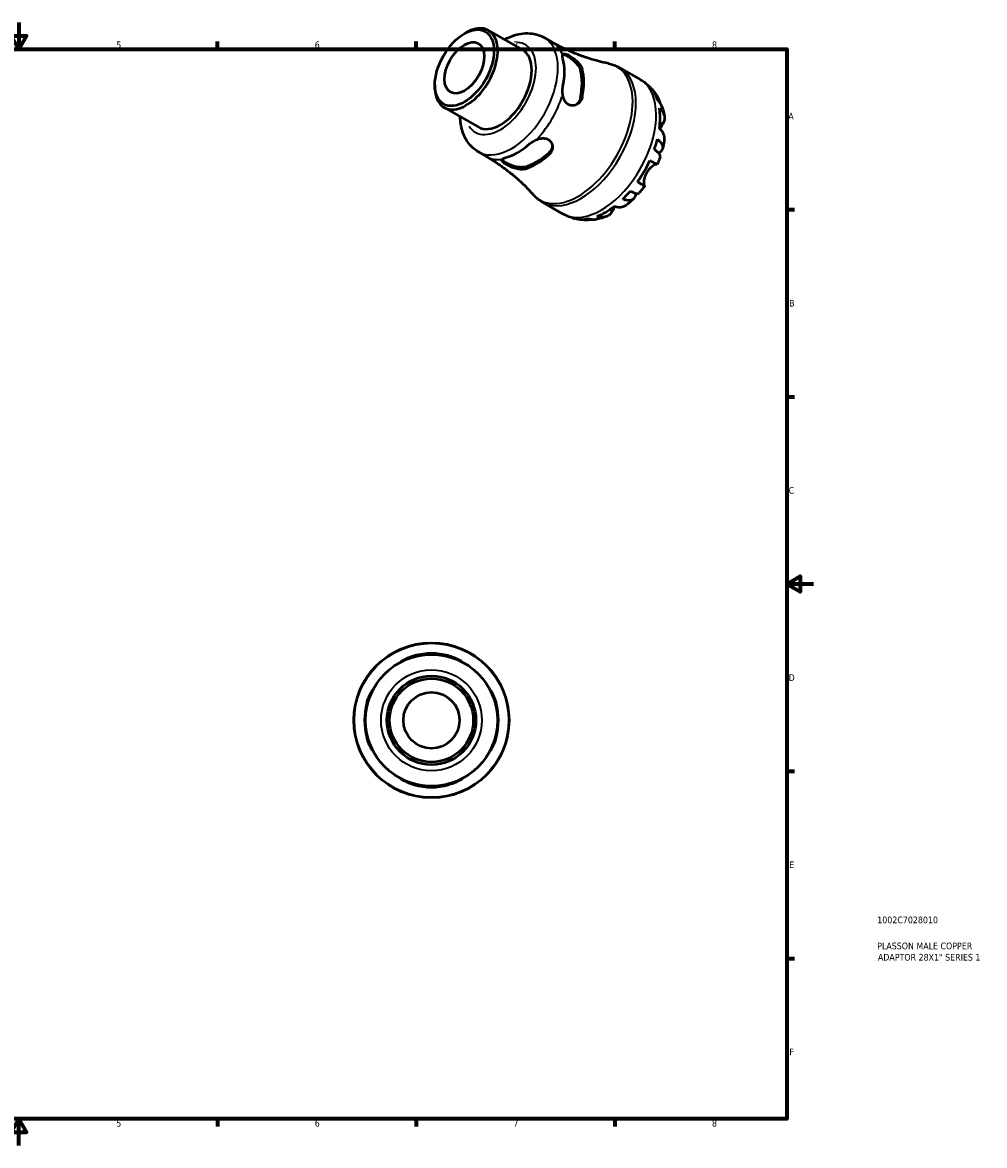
# Model space of a CAD drawing. Header units: millimetres. Extents: x -61 to 658, y 0 to 420.
# Tile 3 of 3: x 298 to 658, y 0 to 420. Entities that reach past the tile are written whole.
import ezdxf

# ---------------------------------------------------------------- set-up
doc = ezdxf.new("R2010")
doc.units = ezdxf.units.MM
for name, color, linetype, lineweight in [('Border (ISO)', 7, 'Continuous', 70), ('Title (ISO)', 7, 'Continuous', 50), ('Visible (ISO)', 7, 'Continuous', 50), ('Visible Narrow (ISO)', 7, 'Continuous', 35)]:
    doc.layers.add(name, color=color, linetype=linetype, lineweight=lineweight)
doc.styles.add('Note Text (ISO)', font='tahoma.ttf')

# ---------------------------------------------------------------- blocks, each defined once
blk = doc.blocks.new('Borders Default Border')
at = {"layer": 'Border (ISO)'}
for p, q in [((74.25, 410), (74.25, 412.9)), ((148.5, 410), (148.5, 412.9)), ((222.75, 410), (222.75, 412.9)), ((371.25, 410), (371.25, 412.9)), ((445.5, 410), (445.5, 412.9)), ((519.75, 410), (519.75, 412.9)), ((10, 350), (7.1, 350)), ((584, 350), (586.9, 350)), ((10, 280), (7.1, 280)), ((584, 280), (586.9, 280)), ((10, 140), (7.1, 140)), ((584, 140), (586.9, 140)), ((10, 70), (7.1, 70)), ((584, 70), (586.9, 70)), ((74.25, 10), (74.25, 7.1)), ((148.5, 10), (148.5, 7.1)), ((222.75, 10), (222.75, 7.1)), ((371.25, 10), (371.25, 7.1)), ((445.5, 10), (445.5, 7.1)), ((519.75, 10), (519.75, 7.1))]:
    blk.add_line(p, q, dxfattribs=at)
at = {"layer": 'Border (ISO)', "flags": 128}
for points in [[(297, 420), (297, 410), (294.11, 415), (299.89, 415), (297, 410)], [(10, 10), (10, 410), (584, 410), (584, 10), (10, 10)], [(0, 210), (10, 210), (5, 212.89), (5, 207.11), (10, 210)], [(594, 210), (584, 210), (589, 212.89), (589, 207.11), (584, 210)], [(297, 0), (297, 10), (294.11, 5), (299.89, 5), (297, 10)]]:
    blk.add_lwpolyline(points, dxfattribs=at)
at = {"layer": 'Border (ISO)', "color": 232, "true_color": 0xca0064, "char_height": 2.5, "attachment_point": 7, "style": 'Note Text (ISO)'}
for s, insert in [('1', (36.56, 410.4)), ('2', (110.62, 410.4)), ('3', (184.85, 410.35)), ('4', (259, 410.4)), ('5', (333.39, 410.35)), ('6', (407.58, 410.35)), ('7', (481.85, 410.4)), ('8', (556.06, 410.34)), ('A', (7.29, 383.75)), ('A', (584.59, 383.75)), ('B', (7.59, 313.75)), ('B', (584.89, 313.75)), ('C', (7.43, 243.71)), ('C', (584.73, 243.71)), ('D', (7.43, 173.75)), ('D', (584.73, 173.75)), ('E', (7.64, 103.75)), ('E', (584.94, 103.75)), ('F', (7.7, 33.75)), ('F', (585, 33.75)), ('1', (36.56, 7.1)), ('2', (110.62, 7.1)), ('3', (184.85, 7.05)), ('4', (259, 7.1)), ('5', (333.39, 7.05)), ('6', (407.58, 7.05)), ('7', (481.85, 7.1)), ('8', (556.06, 7.04))]:
    blk.add_mtext(s, dxfattribs=dict(at, insert=insert))
blk = doc.blocks.new('Title Blocks ISO')
at = {"layer": 'Title (ISO)', "color": 232, "true_color": 0xca0064, "style": 'Note Text (ISO)'}
for tag, p in [('PART_NUMBER_001', (33.84, 73.13)), ('DESCRIPTION_001', (33.84, 63.4)), ('DESCRIPTION_002', (34.09, 59.17))]:
    blk.add_attdef(tag, p, '', height=2.5, dxfattribs=at)

msp = doc.modelspace()

# ---------------------------------------------------------------- linework, layer by layer
at = {"layer": 'Visible (ISO)'}
for p, q in [((463.482, 415.802), (464.184, 416.21)), ((472.526, 417.051), (485.255, 409.721)), ((493.362, 414.314), (496.331, 412.603)), ((521.611, 403.065), (529.191, 398.701)), ((452.474, 396.688), (452.474, 395.875)), ((455.933, 388.238), (468.663, 380.908)), ((468.759, 371.591), (471.729, 369.881)), ((492.668, 352.804), (500.247, 348.439))]:
    msp.add_line(p, q, dxfattribs=at)
for radius in [29, 24.65, 16.625, 15.627, 10.5]:
    msp.add_circle((451.212, 159.029), radius, dxfattribs=at)
for start, end in [(75.21389, 104.78611), (165.21389, 194.78611), (345.21389, 14.78611), (255.21389, 284.78611)]:
    msp.add_arc((451.212, 159.029), 24.999, start, end, dxfattribs=at)
for major_axis in [(7.798, 13.542), (5.24, 9.099)]:
    msp.add_ellipse((463.524, 403.051), major_axis=major_axis, ratio=0.5780931, dxfattribs=at)
for centre, major_axis, start_param, end_param in [((464.23, 402.645), (-8.296, -14.407), 5.4958534, 10.2121098), ((476.959, 395.314), (8.296, 14.407), 3.1415927, 6.2831853), ((483.501, 391.547), (12.301, 21.361), 5.2340494, 5.7576575), ((490.473, 387.532), (-12.022, -20.876), 2.0862226, 2.622299), ((490.473, 387.532), (-12.475, -21.664), 2.0961944, 2.6123272), ((516.359, 372.625), (14.355, 24.928), 6.1192402, 6.13806), ((516.359, 372.625), (14.355, 24.928), 5.8138341, 5.9632709), ((516.359, 372.625), (14.355, 24.928), 5.333842, 5.6578648), ((483.501, 391.547), (12.301, 21.361), 3.6632531, 4.1868611), ((516.359, 372.625), (14.355, 24.928), 5.028436, 5.1778727), ((490.473, 387.532), (-12.022, -20.876), 0.5154263, 1.0515026), ((490.473, 387.532), (-12.475, -21.664), 0.5253981, 1.0415308), ((516.359, 372.625), (14.355, 24.928), 4.5484439, 4.8724667), ((516.359, 372.625), (14.355, 24.928), 4.2430378, 4.3924746), ((516.359, 372.625), (14.355, 24.928), 3.7630457, 4.0870685), ((516.359, 372.625), (-14.355, -24.928), 0.1451253, 0.1600777), ((516.359, 372.625), (-14.355, -24.928), 0.316047, 0.4654838)]:
    msp.add_ellipse(centre, major_axis=major_axis, ratio=0.5780931, start_param=start_param, end_param=end_param, dxfattribs=at)
for points, knots in [([(478.529, 413.594), (479.738, 414.261), (480.991, 414.813), (484.381, 415.873), (486.608, 416.15), (490.404, 415.632), (491.963, 415.119), (493.362, 414.314)], [6.30362455, 6.30362455, 6.30362455, 6.30362455, 6.50701525, 6.50701525, 6.8352827, 6.8352827, 7.06664976, 7.06664976, 7.06664976, 7.06664976]), ([(517.401, 404.639), (516.063, 404.905), (514.694, 405.22), (511.911, 405.958), (510.499, 406.38), (507.653, 407.335), (506.22, 407.868), (503.359, 409.041), (501.931, 409.683), (499.103, 411.069), (497.704, 411.813), (496.331, 412.603)], [0.59026277, 0.59026277, 0.59026277, 0.59026277, 0.6289031, 0.6289031, 0.66754344, 0.66754344, 0.70618378, 0.70618378, 0.74482412, 0.74482412, 0.78346445, 0.78346445, 0.78346445, 0.78346445]), ([(500.337, 406.458), (500.216, 406.909), (500.16, 407.319), (500.199, 407.746), (500.223, 407.851), (500.259, 407.939)], [0.74941503, 0.74941503, 0.74941503, 0.74941503, 0.94709562, 0.94709562, 1.02461847, 1.02461847, 1.02461847, 1.02461847]), ([(500.259, 407.939), (500.319, 408.085), (500.413, 408.189), (500.679, 408.311), (500.853, 408.327), (501.337, 408.26), (501.665, 408.152), (502.438, 407.801), (502.871, 407.563), (503.833, 406.954), (504.351, 406.583), (505.402, 405.719), (505.923, 405.221), (506.778, 404.211), (507.117, 403.702), (507.438, 402.995), (507.512, 402.79), (507.564, 402.59)], [-1.4249742, -1.4249742, -1.4249742, -1.4249742, -1.2903119, -1.2903119, -1.152014, -1.152014, -0.9802496, -0.9802496, -0.8064732, -0.8064732, -0.6145965, -0.6145965, -0.3975424, -0.3975424, -0.1886931, -0.1886931, -0.1011017, -0.1011017, -0.1011017, -0.1011017]), ([(500.318, 408.05), (500.46, 408.063), (500.633, 408.043), (501.17, 407.893), (501.587, 407.701), (502.467, 407.194), (502.979, 406.852), (504.002, 406.064), (504.512, 405.618), (505.405, 404.72), (505.845, 404.202), (506.531, 403.171), (506.775, 402.657), (506.899, 402.207)], [1.2196458, 1.2196458, 1.2196458, 1.2196458, 1.333059, 1.333059, 1.5197632, 1.5197632, 1.7064673, 1.7064673, 1.8931714, 1.8931714, 2.0914805, 2.0914805, 2.2897895, 2.2897895, 2.2897895, 2.2897895]), ([(517.401, 404.639), (517.694, 404.581), (517.986, 404.513), (518.567, 404.359), (518.855, 404.273), (519.425, 404.081), (519.708, 403.976), (520.266, 403.747), (520.541, 403.624), (521.083, 403.358), (521.35, 403.216), (521.611, 403.065)], [0.59026277, 0.59026277, 0.59026277, 0.59026277, 0.6289031, 0.6289031, 0.66754344, 0.66754344, 0.70618378, 0.70618378, 0.74482412, 0.74482412, 0.78346445, 0.78346445, 0.78346445, 0.78346445]), ([(500.259, 393.236), (500.223, 393.506), (500.199, 393.781), (500.16, 394.75), (500.216, 395.437), (500.337, 396.027)], [0.49343323, 0.49343323, 0.49343323, 0.49343323, 0.57095607, 0.57095607, 0.76863666, 0.76863666, 0.76863666, 0.76863666]), ([(529.191, 398.701), (529.443, 398.555), (529.692, 398.404), (530.182, 398.088), (530.422, 397.924), (530.894, 397.585), (531.126, 397.41), (531.578, 397.05), (531.8, 396.865), (532.232, 396.484), (532.442, 396.29), (532.647, 396.091)], [0.78346445, 0.78346445, 0.78346445, 0.78346445, 0.81248951, 0.81248951, 0.84151457, 0.84151457, 0.87053963, 0.87053963, 0.89956469, 0.89956469, 0.92858975, 0.92858975, 0.92858975, 0.92858975]), ([(533.047, 395.691), (533.261, 395.47), (533.469, 395.244), (533.87, 394.784), (534.064, 394.55), (534.438, 394.076), (534.618, 393.835), (534.964, 393.349), (535.131, 393.103), (535.45, 392.607), (535.602, 392.357), (535.748, 392.105)], [0.94776801, 0.94776801, 0.94776801, 0.94776801, 0.97924904, 0.97924904, 1.01073008, 1.01073008, 1.04221111, 1.04221111, 1.07369214, 1.07369214, 1.10517317, 1.10517317, 1.10517317, 1.10517317]), ([(507.564, 392.159), (507.544, 392.059), (507.521, 391.961), (507.376, 391.429), (507.196, 391.025), (506.655, 390.182), (506.257, 389.777), (505.35, 389.179), (504.843, 388.984), (503.859, 388.862), (503.393, 388.906), (502.504, 389.219), (502.097, 389.48), (501.357, 390.221), (501.045, 390.701), (500.531, 391.856), (500.353, 392.539), (500.259, 393.236)], [-1.3234004, -1.3234004, -1.3234004, -1.3234004, -1.2900101, -1.2900101, -1.1401723, -1.1401723, -0.9408922, -0.9408922, -0.7432882, -0.7432882, -0.5693777, -0.5693777, -0.396683, -0.396683, -0.2110886, -0.2110886, -0.0000423, -0.0000423, -0.0000423, -0.0000423]), ([(506.899, 391.775), (506.775, 391.183), (506.531, 390.6), (505.93, 389.746), (505.618, 389.434), (505.284, 389.193)], [-0.77002637, -0.77002637, -0.77002637, -0.77002637, -0.57171731, -0.57171731, -0.42284242, -0.42284242, -0.42284242, -0.42284242]), ([(534.518, 393.678), (534.951, 393.259), (535.326, 392.787), (535.919, 391.842), (536.188, 391.279), (536.441, 390.503), (536.492, 390.321), (536.538, 390.137)], [0.22007073, 0.22007073, 0.22007073, 0.22007073, 0.42907211, 0.42907211, 0.64383482, 0.64383482, 0.70848763, 0.70848763, 0.70848763, 0.70848763]), ([(537.355, 388.579), (537.196, 389.037), (536.978, 389.472), (536.459, 390.276), (536.102, 390.71), (535.68, 391.104)], [6.28437577, 6.28437577, 6.28437577, 6.28437577, 6.47388483, 6.47388483, 6.68288622, 6.68288622, 6.68288622, 6.68288622]), ([(536.433, 387.978), (536.846, 387.617), (537.193, 387.231), (537.728, 386.483), (537.96, 386.051), (538.258, 385.168), (538.326, 384.717), (538.32, 383.887), (538.244, 383.431), (537.978, 382.681), (537.834, 382.382), (537.663, 382.1)], [0.2200864, 0.2200864, 0.2200864, 0.2200864, 0.4269127, 0.4269127, 0.6417824, 0.6417824, 0.856652, 0.856652, 1.074293, 1.074293, 1.2223801, 1.2223801, 1.2223801, 1.2223801]), ([(537.355, 388.579), (537.438, 388.339), (537.516, 388.099), (537.663, 387.619), (537.732, 387.379), (537.862, 386.898), (537.922, 386.658), (538.035, 386.178), (538.087, 385.939), (538.183, 385.459), (538.228, 385.22), (538.268, 384.981)], [1.24906939, 1.24906939, 1.24906939, 1.24906939, 1.27810166, 1.27810166, 1.30713393, 1.30713393, 1.3361662, 1.3361662, 1.36519847, 1.36519847, 1.39423074, 1.39423074, 1.39423074, 1.39423074]), ([(468.759, 371.591), (467.371, 372.39), (466.153, 373.47), (464.119, 376.069), (463.349, 377.609), (462.252, 381.001), (461.977, 382.874), (461.937, 384.781)], [3.92505711, 3.92505711, 3.92505711, 3.92505711, 4.15462693, 4.15462693, 4.40700802, 4.40700802, 4.68808232, 4.68808232, 4.68808232, 4.68808232]), ([(538.279, 376.169), (538.307, 376.356), (538.322, 376.541), (538.326, 377.13), (538.258, 377.581), (537.96, 378.464), (537.728, 378.896), (537.193, 379.644), (536.846, 380.03), (536.433, 380.392)], [6.16139946, 6.16139946, 6.16139946, 6.16139946, 6.253808, 6.253808, 6.46867764, 6.46867764, 6.68354729, 6.68354729, 6.89037364, 6.89037364, 6.89037364, 6.89037364]), ([(537.663, 382.1), (537.589, 381.979), (537.511, 381.849), (537.305, 381.5), (537.173, 381.272), (536.902, 380.789), (536.764, 380.537), (536.618, 380.26), (536.612, 380.248), (536.605, 380.236)], [-0.7480962, -0.7480962, -0.7480962, -0.7480962, -0.68153457, -0.68153457, -0.5824767, -0.5824767, -0.48730035, -0.48730035, -0.4830326, -0.4830326, -0.4830326, -0.4830326]), ([(488.012, 374.679), (488.462, 375.078), (489.028, 375.469), (489.887, 375.92), (490.137, 376.036), (490.389, 376.14)], [0.74941503, 0.74941503, 0.74941503, 0.74941503, 0.94709562, 0.94709562, 1.02461847, 1.02461847, 1.02461847, 1.02461847]), ([(490.389, 376.14), (490.803, 376.311), (491.231, 376.449), (492.101, 376.644), (492.542, 376.698), (493.506, 376.696), (494.012, 376.611), (494.929, 376.248), (495.322, 375.976), (495.977, 375.244), (496.209, 374.781), (496.467, 373.718), (496.459, 373.113), (496.175, 371.962), (495.908, 371.418), (495.363, 370.734), (495.183, 370.544), (494.984, 370.369)], [-1.4249742, -1.4249742, -1.4249742, -1.4249742, -1.2903119, -1.2903119, -1.152014, -1.152014, -0.9802496, -0.9802496, -0.8064732, -0.8064732, -0.6145965, -0.6145965, -0.3975424, -0.3975424, -0.1886931, -0.1886931, -0.1011017, -0.1011017, -0.1011017, -0.1011017]), ([(496.409, 373.814), (496.367, 373.408), (496.254, 372.985), (495.817, 372.044), (495.435, 371.541), (494.984, 371.139)], [1.94375521, 1.94375521, 1.94375521, 1.94375521, 2.09148048, 2.09148048, 2.28978953, 2.28978953, 2.28978953, 2.28978953]), ([(535.68, 376.399), (536.102, 376.067), (536.459, 375.727), (537.011, 375.093), (537.253, 374.741), (537.576, 374.048), (537.658, 373.708), (537.68, 373.103), (537.622, 372.783), (537.345, 372.183), (537.125, 371.903), (536.677, 371.493), (536.441, 371.321), (536.166, 371.16)], [0.2200707, 0.2200707, 0.2200707, 0.2200707, 0.4290721, 0.4290721, 0.6438348, 0.6438348, 0.8585975, 0.8585975, 1.0737993, 1.0737993, 1.289001, 1.289001, 1.4453359, 1.4453359, 1.4453359, 1.4453359]), ([(538.28, 376.169), (538.246, 375.945), (538.211, 375.721), (538.134, 375.274), (538.094, 375.051), (538.009, 374.606), (537.964, 374.384), (537.87, 373.941), (537.821, 373.72), (537.718, 373.279), (537.665, 373.059), (537.61, 372.839)], [1.75789673, 1.75789673, 1.75789673, 1.75789673, 1.78628586, 1.78628586, 1.81467499, 1.81467499, 1.84306412, 1.84306412, 1.87145325, 1.87145325, 1.89984238, 1.89984238, 1.89984238, 1.89984238]), ([(471.729, 369.881), (473.102, 369.09), (474.448, 368.254), (477.066, 366.504), (478.337, 365.591), (480.789, 363.705), (481.968, 362.733), (484.223, 360.751), (485.297, 359.741), (487.332, 357.705), (488.292, 356.679), (489.193, 355.656)], [3.92505711, 3.92505711, 3.92505711, 3.92505711, 3.96369745, 3.96369745, 4.00233778, 4.00233778, 4.04097812, 4.04097812, 4.07961846, 4.07961846, 4.1182588, 4.1182588, 4.1182588, 4.1182588]), ([(536.747, 369.932), (536.784, 370.043), (536.781, 370.167), (536.696, 370.469), (536.577, 370.682), (536.188, 371.155), (535.919, 371.414), (535.326, 371.911), (534.951, 372.192), (534.518, 372.486)], [5.88552824, 5.88552824, 5.88552824, 5.88552824, 6.04435941, 6.04435941, 6.25912212, 6.25912212, 6.47388483, 6.47388483, 6.68288622, 6.68288622, 6.68288622, 6.68288622]), ([(536.748, 369.932), (536.677, 369.725), (536.605, 369.519), (536.457, 369.107), (536.381, 368.901), (536.226, 368.492), (536.147, 368.288), (535.985, 367.88), (535.902, 367.677), (535.733, 367.273), (535.647, 367.071), (535.56, 366.87)], [2.02642223, 2.02642223, 2.02642223, 2.02642223, 2.05377109, 2.05377109, 2.08111995, 2.08111995, 2.10846881, 2.10846881, 2.13581767, 2.13581767, 2.16316653, 2.16316653, 2.16316653, 2.16316653]), ([(485.961, 365.173), (485.885, 365.153), (485.807, 365.134), (485.365, 365.047), (484.963, 365.024), (483.964, 365.072), (483.35, 365.179), (482.108, 365.51), (481.481, 365.732), (480.35, 366.215), (479.848, 366.464), (478.952, 366.971), (478.571, 367.221), (477.951, 367.716), (477.735, 367.951), (477.504, 368.409), (477.522, 368.624), (477.672, 368.817)], [-1.3234004, -1.3234004, -1.3234004, -1.3234004, -1.2900101, -1.2900101, -1.1401723, -1.1401723, -0.9408922, -0.9408922, -0.7432882, -0.7432882, -0.5693777, -0.5693777, -0.396683, -0.396683, -0.2110886, -0.2110886, -0.0000423, -0.0000423, -0.0000423, -0.0000423]), ([(485.961, 365.943), (485.511, 365.826), (484.944, 365.782), (483.709, 365.862), (483.041, 365.985), (481.817, 366.31), (481.176, 366.528), (479.982, 367.02), (479.429, 367.292), (478.989, 367.545), (478.549, 367.798), (478.173, 368.061), (477.774, 368.449), (477.669, 368.588), (477.609, 368.717)], [-0.7700264, -0.7700264, -0.7700264, -0.7700264, -0.5717173, -0.5717173, -0.3734083, -0.3734083, -0.1867041, -0.1867041, 0, 0, 0, 0.1867041, 0.1867041, 0.3002065, 0.3002065, 0.3002065, 0.3002065]), ([(477.672, 368.817), (477.73, 368.892), (477.809, 368.964), (478.157, 369.209), (478.539, 369.364), (478.989, 369.483)], [0.49343323, 0.49343323, 0.49343323, 0.49343323, 0.57095607, 0.57095607, 0.76863666, 0.76863666, 0.76863666, 0.76863666]), ([(535.371, 366.974), (535.345, 366.982), (535.315, 366.985), (535.2, 366.984), (535.097, 366.963), (534.85, 366.878), (534.708, 366.815), (534.331, 366.614), (534.084, 366.46), (533.453, 365.993), (533.061, 365.65), (532.293, 364.817), (531.927, 364.328), (531.621, 363.798)], [-0.72019587, -0.72019587, -0.72019587, -0.72019587, -0.67801913, -0.67801913, -0.58156249, -0.58156249, -0.48761093, -0.48761093, -0.36011361, -0.36011361, -0.1837392, -0.1837392, 0, 0, 0, 0]), ([(532.874, 368.406), (533.318, 368.151), (533.712, 367.924), (534.359, 367.553), (534.667, 367.376), (535.146, 367.102), (535.319, 367.004), (535.508, 366.897), (535.558, 366.869), (535.559, 366.87)], [0.2200864, 0.2200864, 0.2200864, 0.2200864, 0.42691275, 0.42691275, 0.64178239, 0.64178239, 0.85665203, 0.85665203, 1.03950268, 1.03950268, 1.03950268, 1.03950268]), ([(531.621, 363.798), (531.47, 363.535), (531.334, 363.265), (531.086, 362.698), (530.978, 362.402), (530.752, 361.664), (530.66, 361.232), (530.555, 360.473), (530.536, 360.148), (530.543, 359.679), (530.557, 359.513), (530.602, 359.241), (530.632, 359.135), (530.7, 358.988), (530.737, 358.942), (530.778, 358.918)], [0, 0, 0, 0, 0.09083645, 0.09083645, 0.18802267, 0.18802267, 0.33662803, 0.33662803, 0.4733206, 0.4733206, 0.56944029, 0.56944029, 0.66417967, 0.66417967, 0.74897275, 0.74897275, 0.74897275, 0.74897275]), ([(530.778, 358.918), (530.852, 358.875), (530.9, 358.846), (530.936, 358.823), (530.885, 358.851), (530.679, 358.968), (530.506, 359.065), (530.027, 359.34), (529.719, 359.516), (529.072, 359.887), (528.678, 360.114), (528.234, 360.369)], [5.8880799, 5.8880799, 5.8880799, 5.8880799, 6.036167, 6.036167, 6.253808, 6.253808, 6.4686776, 6.4686776, 6.6835473, 6.6835473, 6.8903736, 6.8903736, 6.8903736, 6.8903736]), ([(530.92, 358.833), (530.789, 358.657), (530.658, 358.481), (530.391, 358.133), (530.257, 357.96), (529.985, 357.616), (529.848, 357.445), (529.571, 357.106), (529.431, 356.938), (529.148, 356.604), (529.005, 356.438), (528.861, 356.273)], [2.54919539, 2.54919539, 2.54919539, 2.54919539, 2.57654596, 2.57654596, 2.60389653, 2.60389653, 2.6312471, 2.6312471, 2.65859767, 2.65859767, 2.68594824, 2.68594824, 2.68594824, 2.68594824]), ([(492.668, 352.804), (492.406, 352.954), (492.149, 353.114), (491.647, 353.449), (491.402, 353.625), (490.924, 353.993), (490.692, 354.184), (490.24, 354.582), (490.02, 354.788), (489.596, 355.212), (489.391, 355.431), (489.193, 355.656)], [3.92505711, 3.92505711, 3.92505711, 3.92505711, 3.96369745, 3.96369745, 4.00233778, 4.00233778, 4.04097812, 4.04097812, 4.07961846, 4.07961846, 4.1182588, 4.1182588, 4.1182588, 4.1182588]), ([(527.516, 356.148), (527.512, 355.84), (527.48, 355.559), (527.349, 354.97), (527.215, 354.638), (526.831, 354.094), (526.582, 353.882), (526.046, 353.595), (525.709, 353.493), (524.945, 353.423), (524.518, 353.455), (523.691, 353.613), (523.218, 353.751), (522.719, 353.949)], [5.4623951, 5.4623951, 5.4623951, 5.4623951, 5.6139559, 5.6139559, 5.8291577, 5.8291577, 6.0443594, 6.0443594, 6.2591221, 6.2591221, 6.4738848, 6.4738848, 6.6828862, 6.6828862, 6.6828862, 6.6828862]), ([(526.774, 354.073), (526.611, 353.915), (526.447, 353.759), (526.116, 353.45), (525.949, 353.297), (525.612, 352.994), (525.442, 352.844), (525.099, 352.548), (524.926, 352.401), (524.577, 352.112), (524.401, 351.969), (524.223, 351.828)], [2.8125728, 2.8125728, 2.8125728, 2.8125728, 2.8409745, 2.8409745, 2.86937619, 2.86937619, 2.89777789, 2.89777789, 2.92617959, 2.92617959, 2.95458128, 2.95458128, 2.95458128, 2.95458128]), ([(525.524, 356.908), (525.996, 356.681), (526.428, 356.499), (527.156, 356.237), (527.517, 356.136), (528.123, 356.039), (528.368, 356.045), (528.673, 356.125), (528.783, 356.185), (528.861, 356.274)], [0.22007073, 0.22007073, 0.22007073, 0.22007073, 0.42907211, 0.42907211, 0.64383482, 0.64383482, 0.85859753, 0.85859753, 1.01675133, 1.01675133, 1.01675133, 1.01675133]), ([(518.797, 349.424), (518.638, 349.134), (518.45, 348.858), (517.932, 348.249), (517.574, 347.954), (516.856, 347.531), (516.431, 347.362), (515.515, 347.176), (515.024, 347.159), (514.107, 347.245), (513.599, 347.351), (513.078, 347.526)], [5.8880799, 5.8880799, 5.8880799, 5.8880799, 6.036167, 6.036167, 6.253808, 6.253808, 6.4686776, 6.4686776, 6.6835473, 6.6835473, 6.8903736, 6.8903736, 6.8903736, 6.8903736]), ([(519.86, 351.235), (519.737, 351.041), (519.621, 350.851), (519.366, 350.427), (519.233, 350.199), (518.996, 349.783), (518.891, 349.595), (518.797, 349.424)], [-2.71657477, -2.71657477, -2.71657477, -2.71657477, -2.64325234, -2.64325234, -2.54730474, -2.54730474, -2.45502704, -2.45502704, -2.45502704, -2.45502704]), ([(519.64, 351.305), (520.161, 351.13), (520.669, 351.024), (521.586, 350.938), (522.077, 350.955), (522.993, 351.141), (523.418, 351.309), (523.926, 351.609), (524.076, 351.712), (524.223, 351.829)], [0.2200864, 0.2200864, 0.2200864, 0.2200864, 0.42691275, 0.42691275, 0.64178239, 0.64178239, 0.85665203, 0.85665203, 0.94758809, 0.94758809, 0.94758809, 0.94758809]), ([(504.239, 346.759), (503.964, 346.837), (503.69, 346.921), (503.145, 347.104), (502.873, 347.203), (502.334, 347.413), (502.067, 347.525), (501.537, 347.764), (501.274, 347.889), (500.756, 348.154), (500.499, 348.293), (500.247, 348.439)], [3.77993182, 3.77993182, 3.77993182, 3.77993182, 3.80895688, 3.80895688, 3.83798193, 3.83798193, 3.86700699, 3.86700699, 3.89603205, 3.89603205, 3.92505711, 3.92505711, 3.92505711, 3.92505711]), ([(509.134, 346.078), (508.843, 346.079), (508.549, 346.088), (507.959, 346.118), (507.663, 346.14), (507.068, 346.199), (506.769, 346.236), (506.171, 346.326), (505.871, 346.378), (505.272, 346.498), (504.972, 346.567), (504.673, 346.643)], [3.607265, 3.607265, 3.607265, 3.607265, 3.63875156, 3.63875156, 3.67023813, 3.67023813, 3.70172469, 3.70172469, 3.73321126, 3.73321126, 3.76469783, 3.76469783, 3.76469783, 3.76469783]), ([(511.238, 346.372), (511.068, 346.323), (510.897, 346.28), (510.111, 346.112), (509.488, 346.063), (508.371, 346.101), (507.775, 346.188), (507.194, 346.353)], [6.19901907, 6.19901907, 6.19901907, 6.19901907, 6.25912212, 6.25912212, 6.47388483, 6.47388483, 6.68288622, 6.68288622, 6.68288622, 6.68288622]), ([(510, 346.625), (510.553, 346.458), (511.108, 346.366), (512.057, 346.322), (512.533, 346.351), (513, 346.439)], [0.22007073, 0.22007073, 0.22007073, 0.22007073, 0.42907211, 0.42907211, 0.61491191, 0.61491191, 0.61491191, 0.61491191]), ([(516.582, 347.442), (516.354, 347.357), (516.124, 347.276), (515.66, 347.121), (515.425, 347.046), (514.952, 346.905), (514.714, 346.837), (514.232, 346.71), (513.989, 346.65), (513.498, 346.539), (513.25, 346.487), (513, 346.439)], [3.31802936, 3.31802936, 3.31802936, 3.31802936, 3.34707664, 3.34707664, 3.37612391, 3.37612391, 3.40517119, 3.40517119, 3.43421846, 3.43421846, 3.46326574, 3.46326574, 3.46326574, 3.46326574]), ([(442.22, 181.98), (441.859, 181.838), (441.527, 181.699), (440.932, 181.44), (440.672, 181.322), (440.204, 181.112), (440.029, 181.035), (439.87, 180.991), (439.891, 181.026), (440.142, 181.211), (440.387, 181.368), (441.106, 181.772), (441.6, 182.024), (442.722, 182.515), (443.342, 182.751), (444.272, 183.045), (444.552, 183.125), (444.832, 183.2)], [-1.4249741, -1.4249741, -1.4249741, -1.4249741, -1.2902863, -1.2902863, -1.1520074, -1.1520074, -0.9802429, -0.9802429, -0.8064663, -0.8064663, -0.6145885, -0.6145885, -0.3975338, -0.3975338, -0.1886886, -0.1886886, -0.1011017, -0.1011017, -0.1011017, -0.1011017]), ([(457.592, 183.2), (457.7, 183.171), (457.807, 183.142), (458.394, 182.976), (458.861, 182.822), (459.892, 182.439), (460.433, 182.203), (461.356, 181.754), (461.739, 181.541), (462.265, 181.223), (462.428, 181.11), (462.555, 180.994), (462.52, 180.992), (462.243, 181.099), (461.991, 181.215), (461.265, 181.541), (460.771, 181.758), (460.205, 181.98)], [-1.3233576, -1.3233576, -1.3233576, -1.3233576, -1.2899876, -1.2899876, -1.1401763, -1.1401763, -0.9408932, -0.9408932, -0.7432826, -0.7432826, -0.5693689, -0.5693689, -0.396677, -0.396677, -0.2110873, -0.2110873, 0, 0, 0, 0]), ([(427.041, 165.409), (427.07, 165.516), (427.099, 165.623), (427.265, 166.21), (427.419, 166.678), (427.802, 167.709), (428.038, 168.249), (428.488, 169.172), (428.7, 169.556), (429.018, 170.082), (429.131, 170.244), (429.247, 170.372), (429.249, 170.336), (429.142, 170.059), (429.026, 169.807), (428.7, 169.081), (428.483, 168.587), (428.261, 168.021)], [-1.3234004, -1.3234004, -1.3234004, -1.3234004, -1.2900101, -1.2900101, -1.1401723, -1.1401723, -0.9408922, -0.9408922, -0.7432882, -0.7432882, -0.5693777, -0.5693777, -0.396683, -0.396683, -0.2110886, -0.2110886, -0.0000423, -0.0000423, -0.0000423, -0.0000423]), ([(474.164, 168.021), (474.022, 168.382), (473.883, 168.713), (473.624, 169.309), (473.506, 169.569), (473.295, 170.037), (473.219, 170.212), (473.175, 170.371), (473.21, 170.35), (473.395, 170.1), (473.552, 169.854), (473.956, 169.135), (474.208, 168.641), (474.698, 167.519), (474.935, 166.899), (475.228, 165.969), (475.309, 165.689), (475.384, 165.409)], [-1.4249742, -1.4249742, -1.4249742, -1.4249742, -1.2903119, -1.2903119, -1.152014, -1.152014, -0.9802496, -0.9802496, -0.8064732, -0.8064732, -0.6145965, -0.6145965, -0.3975424, -0.3975424, -0.1886931, -0.1886931, -0.1011017, -0.1011017, -0.1011017, -0.1011017]), ([(428.261, 150.036), (428.403, 149.675), (428.542, 149.344), (428.801, 148.748), (428.919, 148.488), (429.129, 148.02), (429.206, 147.845), (429.25, 147.686), (429.215, 147.707), (429.03, 147.958), (428.873, 148.203), (428.469, 148.922), (428.217, 149.416), (427.726, 150.538), (427.49, 151.158), (427.196, 152.088), (427.116, 152.368), (427.041, 152.649)], [-1.4249742, -1.4249742, -1.4249742, -1.4249742, -1.2903119, -1.2903119, -1.152014, -1.152014, -0.9802496, -0.9802496, -0.8064732, -0.8064732, -0.6145965, -0.6145965, -0.3975424, -0.3975424, -0.1886931, -0.1886931, -0.1011017, -0.1011017, -0.1011017, -0.1011017]), ([(475.384, 152.649), (475.355, 152.541), (475.326, 152.434), (475.159, 151.847), (475.005, 151.379), (474.622, 150.348), (474.387, 149.808), (473.937, 148.885), (473.725, 148.501), (473.407, 147.975), (473.294, 147.813), (473.178, 147.686), (473.176, 147.721), (473.283, 147.998), (473.399, 148.25), (473.725, 148.976), (473.942, 149.47), (474.164, 150.036)], [-1.3234004, -1.3234004, -1.3234004, -1.3234004, -1.2900101, -1.2900101, -1.1401723, -1.1401723, -0.9408922, -0.9408922, -0.7432882, -0.7432882, -0.5693777, -0.5693777, -0.396683, -0.396683, -0.2110886, -0.2110886, -0.0000423, -0.0000423, -0.0000423, -0.0000423]), ([(444.832, 134.857), (444.725, 134.886), (444.618, 134.915), (444.031, 135.082), (443.563, 135.236), (442.532, 135.619), (441.992, 135.854), (441.069, 136.304), (440.685, 136.516), (440.159, 136.834), (439.997, 136.947), (439.869, 137.063), (439.905, 137.065), (440.182, 136.958), (440.434, 136.842), (441.16, 136.516), (441.654, 136.299), (442.22, 136.077)], [-1.3234004, -1.3234004, -1.3234004, -1.3234004, -1.2900101, -1.2900101, -1.1401723, -1.1401723, -0.9408922, -0.9408922, -0.7432882, -0.7432882, -0.5693777, -0.5693777, -0.396683, -0.396683, -0.2110886, -0.2110886, -0.0000423, -0.0000423, -0.0000423, -0.0000423]), ([(460.205, 136.077), (460.566, 136.219), (460.897, 136.358), (461.493, 136.617), (461.753, 136.735), (462.221, 136.945), (462.396, 137.022), (462.555, 137.066), (462.534, 137.031), (462.283, 136.846), (462.038, 136.689), (461.319, 136.285), (460.825, 136.033), (459.703, 135.543), (459.083, 135.306), (458.153, 135.013), (457.873, 134.932), (457.592, 134.857)], [-1.4249742, -1.4249742, -1.4249742, -1.4249742, -1.2903119, -1.2903119, -1.152014, -1.152014, -0.9802496, -0.9802496, -0.8064732, -0.8064732, -0.6145965, -0.6145965, -0.3975424, -0.3975424, -0.1886931, -0.1886931, -0.1011017, -0.1011017, -0.1011017, -0.1011017])]:
    msp.add_open_spline(points, degree=3, knots=knots, dxfattribs=at)
for points in [[(533.046, 395.691), (532.99, 395.75), (532.932, 395.808), (532.874, 395.864)], [(504.485, 346.693), (504.547, 346.676), (504.61, 346.659), (504.673, 346.643)]]:
    msp.add_open_spline(points, degree=3, dxfattribs=at)
at = {"layer": 'Visible Narrow (ISO)'}
for p, q in [((506.932, 402.226), (507.531, 402.571)), ((507.531, 392.139), (506.932, 391.794)), ((537.612, 382.129), (536.701, 382.653)), ((494.984, 371.1), (494.984, 370.408)), ((485.961, 365.212), (485.961, 365.904)), ((530.651, 358.992), (528.368, 360.306)), ((518.747, 349.453), (517.851, 349.969)), ((444.832, 182.857), (444.832, 183.182)), ((457.592, 183.182), (457.592, 182.857)), ((427.059, 165.409), (427.384, 165.409)), ((475.041, 165.409), (475.365, 165.409)), ((427.384, 152.649), (427.059, 152.649)), ((475.365, 152.649), (475.041, 152.649)), ((444.832, 134.876), (444.832, 135.2)), ((457.592, 135.2), (457.592, 134.876))]:
    msp.add_line(p, q, dxfattribs=at)
for radius in [28.798, 18.85]:
    msp.add_circle((451.212, 159.029), radius, dxfattribs=at)
for centre, major_axis, start_param, end_param in [((476.959, 395.314), (9.407, 16.335), 2.8569146, 6.5678634), ((481.061, 392.952), (-12.301, -21.361), 0.1570796, 2.984513), ((484.03, 391.242), (12.301, 21.361), 5.8899665, 6.2624896), ((506.067, 378.552), (14.371, 24.956), 3.1247908, 6.2999872), ((507.14, 377.934), (-14.472, -25.131), 0.1570796, 2.984513), ((514.719, 373.57), (14.472, 25.131), 3.2986723, 6.1261057), ((484.03, 391.242), (-12.301, -21.361), 1.1980799, 1.9396453), ((484.03, 391.242), (-12.301, -21.361), 0.0205024, 0.3895447)]:
    msp.add_ellipse(centre, major_axis=major_axis, ratio=0.5780931, start_param=start_param, end_param=end_param, dxfattribs=at)

# ---------------------------------------------------------------- block references
msp.add_blockref('Borders Default Border', (0, 0))
msp.add_blockref('Title Blocks ISO', (584, 10)).add_auto_attribs({'PART_NUMBER_001': '1002C7028010', 'DESCRIPTION_001': 'PLASSON MALE COPPER', 'DESCRIPTION_002': 'ADAPTOR 28X1" SERIES 1'})

doc.saveas('drawing.dxf')
